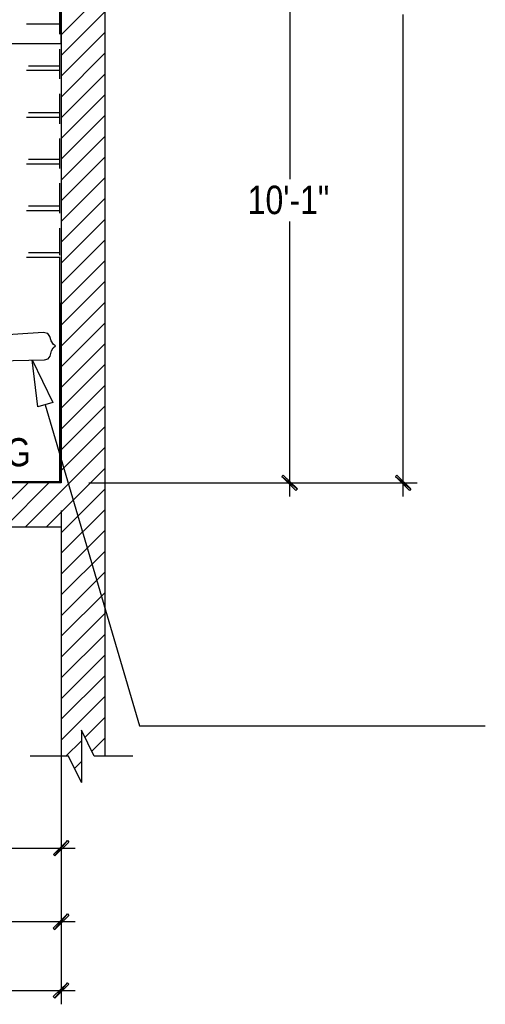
# Model space of a CAD drawing. Header units: millimetres. Extents: x -2604 to 15910, y -8758 to 4239.
# Tile 8 of 13: x 13371 to 15910, y -8293 to -2925. Entities that reach past the tile are written whole.
import ezdxf
from ezdxf.enums import TextEntityAlignment as Align

# ---------------------------------------------------------------- set-up
doc = ezdxf.new("R2010")
doc.units = ezdxf.units.MM
doc.layers.add('SOURCE_TEXT', color=7, linetype='Continuous')
doc.layers.add('SOURCE_TRACE', color=8, linetype='Continuous')

msp = doc.modelspace()

# ---------------------------------------------------------------- linework, layer by layer
at = {"layer": 'SOURCE_TRACE'}
for p, q in [((13836.6, -5449.8), (13836.6, 1113.5)), ((13596.8, 0), (13596.8, -5449.8)), ((14843.1, -2293.5), (14843.1, -3794.4)), ((13596.8, -3007.4), (13836.6, -2767.6)), ((13590, -3004.7), (13590, -2842.1)), ((13596.8, -3121.2), (13836.6, -2880)), ((15462.2, -5525.7), (15462.2, -2897.6)), ((13408.5, -2947.8), (13590, -2947.8)), ((13596.8, -3233.6), (13836.6, -2993.8)), ((13590, -3248.5), (13590, -3085.9)), ((13596.8, -3347.4), (13836.6, -3106.3)), ((13408.5, -3201.1), (13590, -3201.1)), ((13418, -3176.7), (13590, -3176.7)), ((13596.8, -3459.8), (13836.6, -3220)), ((13590, -3492.3), (13590, -3329.8)), ((13596.8, -3573.6), (13836.6, -3332.5)), ((13418, -3431.4), (13590, -3431.4)), ((13408.5, -3457.1), (13590, -3457.1)), ((13596.8, -3686), (13836.6, -3446.3)), ((13590, -3736.2), (13590, -3573.6)), ((13596.8, -3799.8), (13836.6, -3560.1)), ((13418, -3686), (13590, -3686)), ((13596.8, -3912.3), (13836.6, -3672.5)), ((13408.5, -3711.8), (13590, -3711.8)), ((13596.8, -4026.1), (13836.6, -3786.3)), ((13590, -3980), (13590, -3817.5)), ((13596.8, -4138.5), (13836.6, -3898.7)), ((13408.5, -3966.5), (13590, -3966.5)), ((13418, -3940.7), (13590, -3940.7)), ((13596.8, -4252.3), (13836.6, -4012.5)), ((13590, -4208.9), (13590, -4061.3)), ((14843.1, -5525.7), (14843.1, -4026.1)), ((13596.8, -4364.7), (13836.6, -4125)), ((13408.5, -4219.8), (13590, -4219.8)), ((13418, -4195.4), (13590, -4195.4)), ((13590, -5444.4), (13590, -4219.8)), ((13596.8, -4478.5), (13836.6, -4238.8)), ((13596.8, -4591), (13836.6, -4351.2)), ((13590, -4469), (13590, -5444.4)), ((13596.8, -4704.8), (13836.6, -4465)), ((13596.8, -4817.2), (13836.6, -4577.4)), ((13499.3, -4631.6), (13021.1, -4660.1)), ((13523.6, -4637), (13499.3, -4631.6)), ((13534.5, -4651.9), (13523.6, -4637)), ((13542.6, -4676.3), (13534.5, -4651.9)), ((13554.8, -4695.3), (13542.6, -4676.3)), ((13544, -4730.5), (13553.4, -4714.2)), ((13553.4, -4714.2), (13565.6, -4703.4)), ((13565.6, -4703.4), (13554.8, -4695.3)), ((13596.8, -4931), (13836.6, -4691.2)), ((13506, -4780.6), (13525, -4773.8)), ((13525, -4773.8), (13537.2, -4758.9)), ((13537.2, -4758.9), (13544, -4730.5)), ((13029.2, -4788.7), (13506, -4780.6)), ((13469.5, -5036.7), (13438.3, -4780.6)), ((13438.3, -4780.6), (13550.7, -5012.3)), ((13596.8, -5043.4), (13836.6, -4803.6)), ((13596.8, -5157.2), (13836.6, -4917.4)), ((13550.7, -5012.3), (13469.5, -5036.7)), ((13510.1, -5024.5), (14024.9, -6774.7)), ((13596.8, -5271), (13836.6, -5029.9)), ((13596.8, -5383.4), (13836.6, -5143.7)), ((13403.1, -5689.6), (13836.6, -5256.1)), ((13516.9, -5689.6), (13836.6, -5369.9)), ((14807.9, -5407.8), (14799.7, -5416)), ((14799.7, -5416), (14885.1, -5483.7)), ((14799.7, -5416), (14885.1, -5483.7)), ((14876.9, -5491.8), (14799.7, -5416)), ((14885.1, -5483.7), (14807.9, -5407.8)), ((15428.3, -5407.8), (15420.2, -5416)), ((15420.2, -5416), (15504.2, -5483.7)), ((15420.2, -5416), (15504.2, -5483.7)), ((15496, -5491.8), (15420.2, -5416)), ((15504.2, -5483.7), (15428.3, -5407.8)), ((13596.8, -5449.8), (6123.1, -5449.8)), ((13590, -5444.4), (9817.3, -5444.4)), ((13176.8, -5689.6), (13416.6, -5449.8)), ((13290.6, -5689.6), (13530.4, -5449.8)), ((13748.5, -5449.8), (15538, -5449.8)), ((13748.5, -5449.8), (14918.9, -5449.8)), ((13836.6, -6941.3), (13836.6, -5449.8)), ((13596.8, -5722.1), (13836.6, -5482.3)), ((14885.1, -5483.7), (14876.9, -5491.8)), ((15504.2, -5483.7), (15496, -5491.8)), ((13596.8, -5834.5), (13836.6, -5596.1)), ((13596.8, -5601.5), (13596.8, -7919.4)), ((6362.9, -5689.6), (13596.8, -5689.6)), ((13596.8, -5689.6), (13596.8, -6941.3)), ((13596.8, -5948.3), (13836.6, -5708.6)), ((13596.8, -6060.8), (13836.6, -5822.4)), ((13596.8, -6174.6), (13836.6, -5934.8)), ((13596.8, -6287), (13836.6, -6048.6)), ((13596.8, -6400.8), (13836.6, -6161)), ((13596.8, -6513.2), (13836.6, -6274.8)), ((13596.8, -6627), (13836.6, -6387.3)), ((13596.8, -6739.5), (13836.6, -6501)), ((13596.8, -6853.3), (13836.6, -6613.5)), ((13726.8, -6837), (13836.6, -6727.3)), ((13777, -6941.3), (13707.9, -6799.1)), ((13707.9, -6799.1), (13707.9, -7083.6)), ((14024.9, -6774.7), (15910.1, -6774.7)), ((13622.5, -6941.3), (13707.9, -6856)), ((13763.4, -6912.9), (13836.6, -6841.1)), ((13637.4, -6941.3), (13427.5, -6941.3)), ((13707.9, -7083.6), (13637.4, -6941.3)), ((13669.9, -7007.7), (13707.9, -6969.8)), ((13986.9, -6941.3), (13777, -6941.3)), ((13706.5, -7083.6), (13707.9, -7082.2)), ((13596.8, -7094.4), (13596.8, -7518.4)), ((13632, -7400.5), (13554.8, -7476.4)), ((13562.9, -7484.5), (13632, -7400.5)), ((13562.9, -7484.5), (13632, -7400.5)), ((13596.8, -7374.8), (13596.8, -8293.3)), ((13632, -7400.5), (13638.8, -7408.7)), ((12318, -7442.5), (13674, -7442.5)), ((13638.8, -7408.7), (13562.9, -7484.5)), ((13554.8, -7476.4), (13562.9, -7484.5)), ((13630.7, -7800.2), (13553.4, -7877.4)), ((13561.6, -7885.5), (13630.7, -7800.2)), ((13561.6, -7885.5), (13630.7, -7800.2)), ((13638.8, -7808.3), (13561.6, -7885.5)), ((13630.7, -7800.2), (13638.8, -7808.3)), ((6047.2, -7842.2), (13672.7, -7842.2)), ((13553.4, -7877.4), (13561.6, -7885.5)), ((13630.7, -8175.4), (13553.4, -8251.3)), ((13561.6, -8259.4), (13630.7, -8175.4)), ((13561.6, -8259.4), (13630.7, -8175.4)), ((13638.8, -8183.5), (13561.6, -8259.4)), ((13630.7, -8175.4), (13638.8, -8183.5)), ((-75.9, -8217.4), (13672.7, -8217.4)), ((13553.4, -8251.3), (13561.6, -8259.4))]:
    msp.add_line(p, q, dxfattribs=at)
msp.add_lwpolyline([(13596.8, -3056.1), (13596.8, -2370.7), (12605.2, -2370.7), (12605.2, -3056.1)], close=True, dxfattribs=at)

# ---------------------------------------------------------------- texts
at = {"layer": 'SOURCE_TEXT'}
for s, height, p, p2 in [('10\'-1"', 154.99, (14614.1, -3985.4), (15058.9, -3985.4)), ('LANDING', 153.74, (12660.7, -5360.4), (13430.5, -5360.4))]:
    msp.add_text(s, height=height, dxfattribs=at).set_placement(p, p2, align=Align.FIT)

doc.saveas('drawing.dxf')
